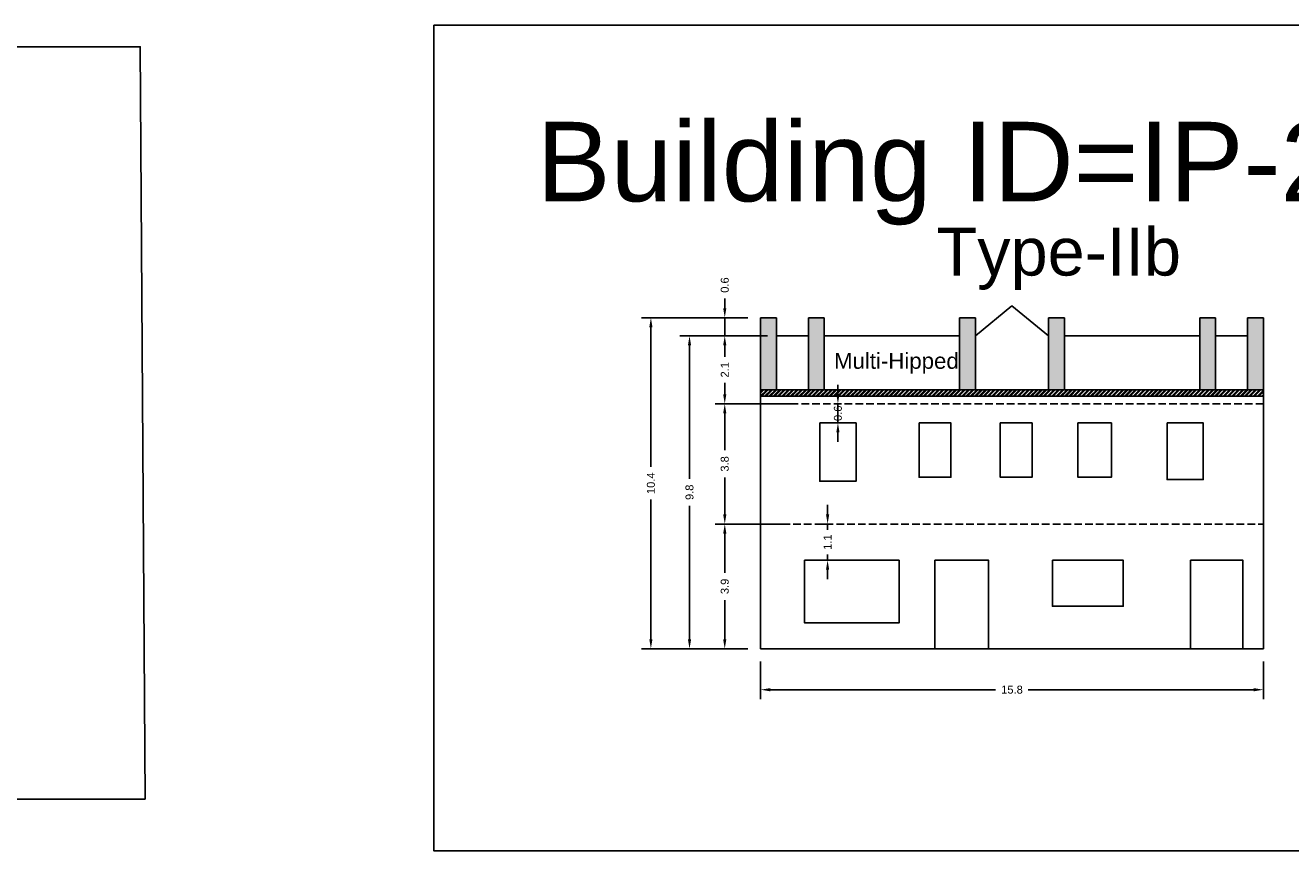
# Model space of a CAD drawing. Header units: metres. Extents: x 3416658 to 3417184, y -6712896 to -6712690.
# Tile 23 of 58: x 3416808 to 3416848, y -6712779 to -6712753. Entities that reach past the tile are written whole.
import ezdxf

# ---------------------------------------------------------------- set-up
doc = ezdxf.new("R2010")
doc.units = ezdxf.units.M
doc.linetypes.add('ACAD_ISO02W100', pattern=[15, 12, -3])
doc.layers.add('Dotted', color=7, linetype='ACAD_ISO02W100', plot=False)
doc.styles.get("Standard").update_dxf_attribs({"font": 'arial.ttf'})
doc.dimstyles.new('ISO-25', dxfattribs={"dimtxt": 0.25, "dimasz": 0.3, "dimexe": 0.3, "dimexo": 0.4, "dimgap": 0.2, "dimtad": 0, "dimdec": 1, "dimdsep": 46, "dimtxsty": 'Standard', "dimcen": 2.5, "dimadec": 0, "dimazin": 0, "dimtfac": 1, "dimtdec": 1, "dimtmove": 0, "dimatfit": 3, "dimfxl": 1, "dimarcsym": 0})

# ---------------------------------------------------------------- blocks, each defined once
blk = doc.blocks.new('*D200')
at = {"color": 0, "lineweight": -2, "transparency": 16777216}
for p, q in [((3416831.594, -6712762.729), (3416830.066, -6712762.729)), ((3416830.366, -6712763.029), (3416830.366, -6712763.391)), ((3416830.366, -6712764.565), (3416830.366, -6712764.203)), ((3416831.094, -6712764.865), (3416830.066, -6712764.865))]:
    blk.add_line(p, q, dxfattribs=at)
at = {"color": 0, "transparency": 16777216}
for points in [[(3416830.316, -6712763.029), (3416830.416, -6712763.029), (3416830.366, -6712762.729)], [(3416830.316, -6712764.565), (3416830.416, -6712764.565), (3416830.366, -6712764.865)]]:
    blk.add_solid(points, dxfattribs=at)
at = {"layer": 'Defpoints', "color": 0, "transparency": 16777216}
for p in [(3416830.366, -6712762.729), (3416831.994, -6712762.729), (3416831.494, -6712764.865)]:
    blk.add_point(p, dxfattribs=at)
at = {"color": 0, "transparency": 16777216, "insert": (3416830.366, -6712763.797), "char_height": 0.25, "attachment_point": 5, "rotation": 90}
blk.add_mtext('2.1', dxfattribs=at)
blk = doc.blocks.new('*D201')
at = {"color": 0, "lineweight": -2, "transparency": 16777216}
for p, q in [((3416832.425, -6712764.865), (3416830.066, -6712764.865)), ((3416830.366, -6712765.165), (3416830.366, -6712766.328)), ((3416830.366, -6712768.346), (3416830.366, -6712767.184)), ((3416832.425, -6712768.646), (3416830.066, -6712768.646))]:
    blk.add_line(p, q, dxfattribs=at)
at = {"color": 0, "transparency": 16777216}
for points in [[(3416830.316, -6712765.165), (3416830.416, -6712765.165), (3416830.366, -6712764.865)], [(3416830.316, -6712768.346), (3416830.416, -6712768.346), (3416830.366, -6712768.646)]]:
    blk.add_solid(points, dxfattribs=at)
at = {"layer": 'Defpoints', "color": 0, "transparency": 16777216}
for p in [(3416830.366, -6712764.865), (3416832.825, -6712764.865), (3416832.825, -6712768.646)]:
    blk.add_point(p, dxfattribs=at)
at = {"color": 0, "transparency": 16777216, "insert": (3416830.366, -6712766.756), "char_height": 0.25, "attachment_point": 5, "rotation": 90}
blk.add_mtext('3.8', dxfattribs=at)
blk = doc.blocks.new('*D202')
at = {"color": 0, "lineweight": -2, "transparency": 16777216}
for p, q in [((3416833.598, -6712768.346), (3416833.598, -6712768.046)), ((3416833.668, -6712768.646), (3416833.298, -6712768.646)), ((3416833.598, -6712768.646), (3416833.598, -6712768.824)), ((3416833.668, -6712769.784), (3416833.298, -6712769.784)), ((3416833.598, -6712769.784), (3416833.598, -6712769.607)), ((3416833.598, -6712770.084), (3416833.598, -6712770.384))]:
    blk.add_line(p, q, dxfattribs=at)
at = {"color": 0, "transparency": 16777216}
for points in [[(3416833.548, -6712768.346), (3416833.648, -6712768.346), (3416833.598, -6712768.646)], [(3416833.548, -6712770.084), (3416833.648, -6712770.084), (3416833.598, -6712769.784)]]:
    blk.add_solid(points, dxfattribs=at)
at = {"layer": 'Defpoints', "color": 0, "transparency": 16777216}
for p in [(3416833.598, -6712768.646), (3416834.068, -6712768.646), (3416834.068, -6712769.784)]:
    blk.add_point(p, dxfattribs=at)
at = {"color": 0, "transparency": 16777216, "insert": (3416833.598, -6712769.215), "char_height": 0.25, "attachment_point": 5, "rotation": 90}
blk.add_mtext('1.1', dxfattribs=at)
blk = doc.blocks.new('*D203')
at = {"color": 0, "lineweight": -2, "transparency": 16777216}
for p, q in [((3416833.922, -6712764.565), (3416833.922, -6712764.265)), ((3416833.922, -6712765.465), (3416833.922, -6712764.865)), ((3416834.322, -6712764.865), (3416834.222, -6712764.865)), ((3416834.322, -6712765.465), (3416834.222, -6712765.465)), ((3416833.922, -6712765.765), (3416833.922, -6712766.065))]:
    blk.add_line(p, q, dxfattribs=at)
at = {"color": 0, "transparency": 16777216}
for points in [[(3416833.872, -6712764.565), (3416833.972, -6712764.565), (3416833.922, -6712764.865)], [(3416833.872, -6712765.765), (3416833.972, -6712765.765), (3416833.922, -6712765.465)]]:
    blk.add_solid(points, dxfattribs=at)
at = {"layer": 'Defpoints', "color": 0, "transparency": 16777216}
for p in [(3416833.922, -6712764.865), (3416833.922, -6712764.865), (3416833.922, -6712765.465)]:
    blk.add_point(p, dxfattribs=at)
at = {"color": 0, "transparency": 16777216, "insert": (3416833.922, -6712765.165), "char_height": 0.25, "attachment_point": 5, "rotation": 90}
blk.add_mtext('0.6', dxfattribs=at)
blk = doc.blocks.new('*D204')
at = {"color": 0, "lineweight": -2, "transparency": 16777216}
for p, q in [((3416831.094, -6712768.646), (3416830.066, -6712768.646)), ((3416830.366, -6712768.946), (3416830.366, -6712770.18)), ((3416830.366, -6712772.269), (3416830.366, -6712771.035)), ((3416831.094, -6712772.569), (3416830.066, -6712772.569))]:
    blk.add_line(p, q, dxfattribs=at)
at = {"color": 0, "transparency": 16777216}
for points in [[(3416830.316, -6712768.946), (3416830.416, -6712768.946), (3416830.366, -6712768.646)], [(3416830.316, -6712772.269), (3416830.416, -6712772.269), (3416830.366, -6712772.569)]]:
    blk.add_solid(points, dxfattribs=at)
at = {"layer": 'Defpoints', "color": 0, "transparency": 16777216}
for p in [(3416830.366, -6712768.646), (3416831.494, -6712768.646), (3416831.494, -6712772.569)]:
    blk.add_point(p, dxfattribs=at)
at = {"color": 0, "transparency": 16777216, "insert": (3416830.366, -6712770.607), "char_height": 0.25, "attachment_point": 5, "rotation": 90}
blk.add_mtext('3.9', dxfattribs=at)
blk = doc.blocks.new('*D205')
at = {"color": 0, "lineweight": -2, "transparency": 16777216}
for p, q in [((3416830.366, -6712761.86), (3416830.366, -6712761.56)), ((3416831.094, -6712762.16), (3416830.066, -6712762.16)), ((3416830.366, -6712762.729), (3416830.366, -6712762.16)), ((3416831.094, -6712762.729), (3416830.066, -6712762.729)), ((3416830.366, -6712763.029), (3416830.366, -6712763.329))]:
    blk.add_line(p, q, dxfattribs=at)
at = {"color": 0, "transparency": 16777216}
for points in [[(3416830.316, -6712761.86), (3416830.416, -6712761.86), (3416830.366, -6712762.16)], [(3416830.316, -6712763.029), (3416830.416, -6712763.029), (3416830.366, -6712762.729)]]:
    blk.add_solid(points, dxfattribs=at)
at = {"layer": 'Defpoints', "color": 0, "transparency": 16777216}
for p in [(3416830.366, -6712762.16), (3416831.494, -6712762.16), (3416831.494, -6712762.729)]:
    blk.add_point(p, dxfattribs=at)
at = {"color": 0, "transparency": 16777216, "insert": (3416830.366, -6712761.132), "char_height": 0.25, "attachment_point": 5, "rotation": 90}
blk.add_mtext('0.6', dxfattribs=at)
blk = doc.blocks.new('*D206')
at = {"color": 0, "lineweight": -2, "transparency": 16777216}
for p, q in [((3416831.494, -6712772.969), (3416831.494, -6712774.155)), ((3416847.294, -6712772.969), (3416847.294, -6712774.155)), ((3416831.794, -6712773.855), (3416838.88, -6712773.855)), ((3416846.994, -6712773.855), (3416839.907, -6712773.855))]:
    blk.add_line(p, q, dxfattribs=at)
at = {"color": 0, "transparency": 16777216}
for points in [[(3416831.794, -6712773.805), (3416831.794, -6712773.905), (3416831.494, -6712773.855)], [(3416846.994, -6712773.805), (3416846.994, -6712773.905), (3416847.294, -6712773.855)]]:
    blk.add_solid(points, dxfattribs=at)
at = {"layer": 'Defpoints', "color": 0, "transparency": 16777216}
for p in [(3416831.494, -6712772.569), (3416847.294, -6712772.569), (3416847.294, -6712773.855)]:
    blk.add_point(p, dxfattribs=at)
at = {"color": 0, "transparency": 16777216, "insert": (3416839.394, -6712773.855), "char_height": 0.25, "attachment_point": 5}
blk.add_mtext('15.8', dxfattribs=at)
blk = doc.blocks.new('*D207')
at = {"color": 0, "lineweight": -2, "transparency": 16777216}
for p, q in [((3416831.714, -6712762.729), (3416828.958, -6712762.729)), ((3416829.258, -6712763.029), (3416829.258, -6712767.221)), ((3416829.258, -6712772.269), (3416829.258, -6712768.076)), ((3416831.094, -6712772.569), (3416828.958, -6712772.569))]:
    blk.add_line(p, q, dxfattribs=at)
at = {"color": 0, "transparency": 16777216}
for points in [[(3416829.208, -6712763.029), (3416829.308, -6712763.029), (3416829.258, -6712762.729)], [(3416829.208, -6712772.269), (3416829.308, -6712772.269), (3416829.258, -6712772.569)]]:
    blk.add_solid(points, dxfattribs=at)
at = {"layer": 'Defpoints', "color": 0, "transparency": 16777216}
for p in [(3416829.258, -6712762.729), (3416832.114, -6712762.729), (3416831.494, -6712772.569)]:
    blk.add_point(p, dxfattribs=at)
at = {"color": 0, "transparency": 16777216, "insert": (3416829.258, -6712767.649), "char_height": 0.25, "attachment_point": 5, "rotation": 90}
blk.add_mtext('9.8', dxfattribs=at)
blk = doc.blocks.new('*D208')
at = {"color": 0, "lineweight": -2, "transparency": 16777216}
for p, q in [((3416831.094, -6712762.16), (3416827.744, -6712762.16)), ((3416828.044, -6712762.46), (3416828.044, -6712766.852)), ((3416828.044, -6712772.269), (3416828.044, -6712767.877)), ((3416831.094, -6712772.569), (3416827.744, -6712772.569))]:
    blk.add_line(p, q, dxfattribs=at)
at = {"color": 0, "transparency": 16777216}
for points in [[(3416827.994, -6712762.46), (3416828.094, -6712762.46), (3416828.044, -6712762.16)], [(3416827.994, -6712772.269), (3416828.094, -6712772.269), (3416828.044, -6712772.569)]]:
    blk.add_solid(points, dxfattribs=at)
at = {"layer": 'Defpoints', "color": 0, "transparency": 16777216}
for p in [(3416828.044, -6712762.16), (3416831.494, -6712762.16), (3416831.494, -6712772.569)]:
    blk.add_point(p, dxfattribs=at)
at = {"color": 0, "transparency": 16777216, "insert": (3416828.044, -6712767.364), "char_height": 0.25, "attachment_point": 5, "rotation": 90}
blk.add_mtext('10.4', dxfattribs=at)

msp = doc.modelspace()

# ---------------------------------------------------------------- hatches: boundary and pattern name
h = msp.add_hatch(color=256)
h.dxf.hatch_style = 1
h.paths.add_polyline_path([(3416847.294, -6712762.16), (3416846.794, -6712762.16), (3416846.794, -6712764.429), (3416847.294, -6712764.429)])
h.paths.add_polyline_path([(3416845.794, -6712762.16), (3416845.294, -6712762.16), (3416845.294, -6712764.429), (3416845.794, -6712764.429)])
h.paths.add_polyline_path([(3416841.044, -6712762.16), (3416840.544, -6712762.16), (3416840.544, -6712764.429), (3416841.044, -6712764.429)])
h.paths.add_polyline_path([(3416838.244, -6712762.16), (3416837.744, -6712762.16), (3416837.744, -6712764.429), (3416838.244, -6712764.429)])
h.paths.add_polyline_path([(3416833.494, -6712762.16), (3416832.994, -6712762.16), (3416832.994, -6712764.429), (3416833.494, -6712764.429)])
h.paths.add_polyline_path([(3416831.994, -6712762.16), (3416831.494, -6712762.16), (3416831.494, -6712764.429), (3416831.994, -6712764.429)])
h = msp.add_hatch()
h.set_pattern_fill('ANSI32', color=256, scale=0.01)
h.set_pattern_definition([(45, (-36.28629, 26.99843), (-0.067351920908, 0.067351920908), []), (45, (-36.24139, 26.99843), (-0.067351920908, 0.067351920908), [])])
h.paths.add_polyline_path([(3416847.294, -6712764.429), (3416831.494, -6712764.429), (3416831.494, -6712764.629), (3416847.294, -6712764.629)])

# ---------------------------------------------------------------- linework, layer by layer
for points in [[(3416821.22, -6712752.965), (3416855.384, -6712752.965), (3416855.384, -6712778.917), (3416821.22, -6712778.917)], [(3416778.625, -6712753.639), (3416811.993, -6712753.639), (3416812.148, -6712777.295), (3416778.625, -6712777.295)], [(3416833.35, -6712765.465), (3416834.494, -6712765.465), (3416834.494, -6712767.303), (3416833.35, -6712767.303)], [(3416836.475, -6712765.465), (3416837.473, -6712765.465), (3416837.473, -6712767.176), (3416836.475, -6712767.176)], [(3416839.025, -6712765.465), (3416840.023, -6712765.465), (3416840.023, -6712767.176), (3416839.025, -6712767.176)], [(3416841.467, -6712765.465), (3416842.519, -6712765.465), (3416842.519, -6712767.176), (3416841.467, -6712767.176)], [(3416844.266, -6712765.465), (3416845.407, -6712765.465), (3416845.407, -6712767.247), (3416844.266, -6712767.247)], [(3416832.873, -6712769.784), (3416835.846, -6712769.784), (3416835.846, -6712771.753), (3416832.873, -6712771.753)], [(3416836.966, -6712769.782), (3416838.653, -6712769.782), (3416838.653, -6712772.569), (3416836.966, -6712772.569)], [(3416840.663, -6712769.784), (3416842.891, -6712769.784), (3416842.891, -6712771.23), (3416840.663, -6712771.23)], [(3416845.008, -6712769.784), (3416846.653, -6712769.784), (3416846.653, -6712772.569), (3416845.008, -6712772.569)]]:
    msp.add_lwpolyline(points, close=True)
for points in [[(3416839.394, -6712761.789), (3416838.244, -6712762.729)], [(3416839.394, -6712761.789), (3416840.544, -6712762.729)], [(3416831.494, -6712762.16), (3416831.994, -6712762.16)], [(3416831.494, -6712762.16), (3416831.494, -6712772.569)], [(3416831.994, -6712762.16), (3416831.994, -6712764.429)], [(3416832.994, -6712762.16), (3416832.994, -6712764.429)], [(3416832.994, -6712762.16), (3416833.494, -6712762.16)], [(3416833.494, -6712762.16), (3416833.494, -6712764.429)], [(3416837.744, -6712762.16), (3416837.744, -6712764.429)], [(3416837.744, -6712762.16), (3416838.244, -6712762.16)], [(3416838.244, -6712762.16), (3416838.244, -6712764.429)], [(3416841.044, -6712762.16), (3416840.544, -6712762.16)], [(3416840.544, -6712762.16), (3416840.544, -6712764.429)], [(3416841.044, -6712762.16), (3416841.044, -6712764.429)], [(3416845.794, -6712762.16), (3416845.294, -6712762.16)], [(3416845.294, -6712762.16), (3416845.294, -6712764.429)], [(3416845.794, -6712762.16), (3416845.794, -6712764.429)], [(3416847.294, -6712762.16), (3416846.794, -6712762.16)], [(3416846.794, -6712762.16), (3416846.794, -6712764.429)], [(3416847.294, -6712762.16), (3416847.294, -6712772.569)], [(3416831.994, -6712762.729), (3416832.994, -6712762.729)], [(3416833.494, -6712762.729), (3416837.744, -6712762.729)], [(3416841.044, -6712762.729), (3416845.294, -6712762.729)], [(3416845.794, -6712762.729), (3416846.794, -6712762.729)], [(3416831.494, -6712764.429), (3416847.294, -6712764.429)], [(3416831.494, -6712764.629), (3416847.294, -6712764.629)], [(3416831.494, -6712772.569), (3416847.294, -6712772.569)]]:
    msp.add_lwpolyline(points)
at = {"layer": 'Dotted', "ltscale": 0.02}
for points in [[(3416847.294, -6712764.865), (3416831.494, -6712764.865)], [(3416831.494, -6712768.646), (3416847.294, -6712768.646)]]:
    msp.add_lwpolyline(points, dxfattribs=at)

# ---------------------------------------------------------------- texts
at = {"attachment_point": 1}
for s, heights, insert, char_height in [('Building ID=IP-25', [0.517], (3416824.446, -6712756), 2.5), ('Type-IIb  ', [0.517], (3416837.022, -6712759.333), 1.5), ('Multi-Hipped', [0], (3416833.8, -6712763.266), 0.5)]:
    msp.add_mtext_dynamic_manual_height_columns(s, width=67.86454, gutter_width=12.5, heights=heights, dxfattribs=dict(at, insert=insert, char_height=char_height))

# ---------------------------------------------------------------- dimensions: what is measured, and where the dimension line sits
for base, p1, p2, picture, middle in [((3416830.366, -6712762.16), (3416831.494, -6712762.729), (3416831.494, -6712762.16), '*D205', (3416830.366, -6712761.132)), ((3416828.044, -6712762.16), (3416831.494, -6712772.569), (3416831.494, -6712762.16), '*D208', (3416828.044, -6712767.364)), ((3416829.258, -6712762.729), (3416831.494, -6712772.569), (3416832.114, -6712762.729), '*D207', (3416829.258, -6712767.649)), ((3416830.366, -6712762.729), (3416831.494, -6712764.865), (3416831.994, -6712762.729), '*D200', (3416830.366, -6712763.797)), ((3416830.366, -6712764.865), (3416832.825, -6712768.646), (3416832.825, -6712764.865), '*D201', (3416830.366, -6712766.756)), ((3416830.366, -6712768.646), (3416831.494, -6712772.569), (3416831.494, -6712768.646), '*D204', (3416830.366, -6712770.607))]:
    dim = msp.add_linear_dim(base=base, p1=p1, p2=p2, angle=90, dimstyle='ISO-25')
    dim.commit()
    dim.dimension.update_dxf_attribs({"geometry": picture, "text_midpoint": middle})
for base, p1, p2, picture, middle in [((3416833.922, -6712764.865), (3416833.922, -6712765.465), (3416833.922, -6712764.865), '*D203', (3416833.922, -6712765.165)), ((3416833.598, -6712768.646), (3416834.068, -6712769.784), (3416834.068, -6712768.646), '*D202', (3416833.598, -6712769.215))]:
    dim = msp.add_linear_dim(base=base, p1=p1, p2=p2, angle=90, dimstyle='ISO-25')
    dim.commit()
    dim.dimension.update_dxf_attribs({"geometry": picture, "text_midpoint": middle, "dimtype": 160})
dim = msp.add_linear_dim(base=(3416847.294, -6712773.855), p1=(3416831.494, -6712772.569), p2=(3416847.294, -6712772.569), dimstyle='ISO-25')
dim.commit()
dim.dimension.update_dxf_attribs({"geometry": '*D206', "text_midpoint": (3416839.394, -6712773.855)})

doc.saveas('drawing.dxf')
